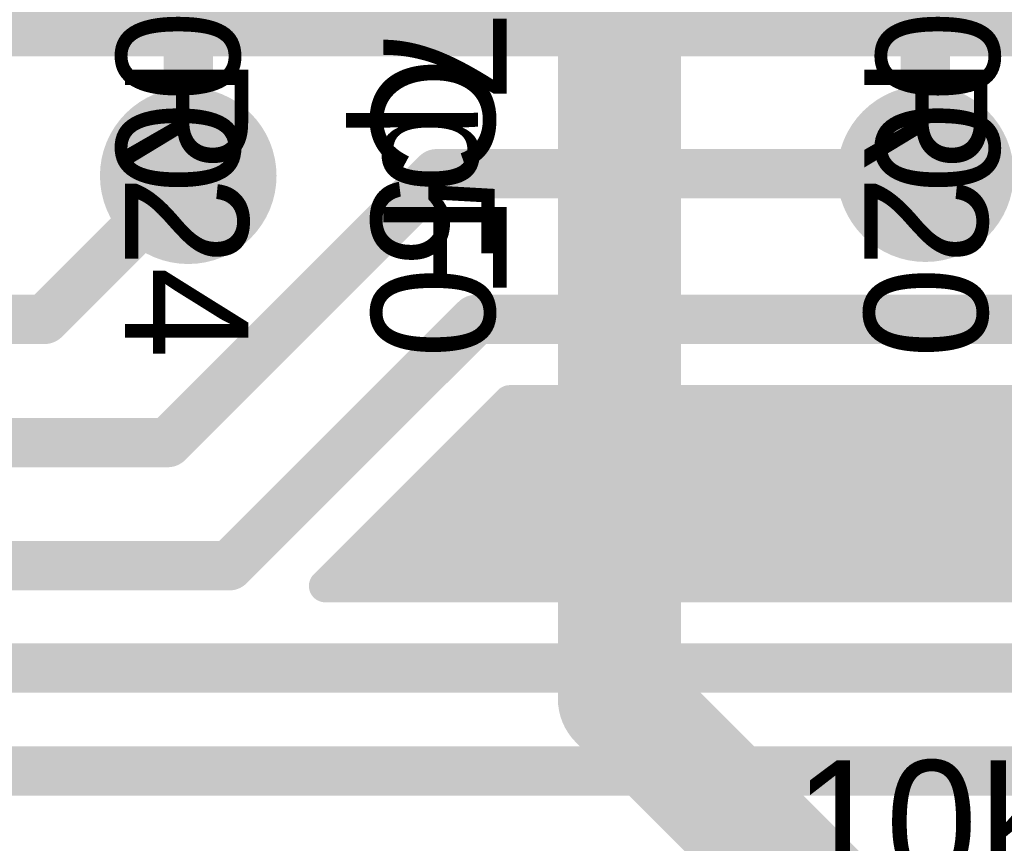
# Model space of a CAD drawing. Extents: x 7.17 to 14.1, y 4 to 11.75.
# Tile 116 of 219: x 9.48 to 9.72, y 7.82 to 8.02. Entities that reach past the tile are written whole.
import ezdxf

# ---------------------------------------------------------------- set-up
doc = ezdxf.new("R2010")
doc.units = 0
for name, color, linetype in [('BOTTOMLAYER', 5, 'CONTINUOUS'), ('BOTTOMSOLDER', 6, 'CONTINUOUS'), ('MECHANICAL1', 6, 'CONTINUOUS'), ('TOPLAYER', 1, 'CONTINUOUS'), ('TOPOVERLAY', 2, 'CONTINUOUS'), ('TOPSOLDER', 216, 'CONTINUOUS')]:
    doc.layers.add(name, color=color, linetype=linetype)

msp = doc.modelspace()

# ---------------------------------------------------------------- linework, layer by layer
at = {"layer": 'BOTTOMLAYER'}
for points, const_width in [([(9.159904, 8.015), (10.792404, 8.015)], 0.012), ([(9.487405, 7.944904), (9.522405, 7.979904)], 0.012), ([(9.517405, 7.914904), (9.582906, 7.980405)], 0.012), ([(9.582906, 7.980405), (9.701904, 7.980405)], 0.012), ([(9.711409, 7.88), (9.791313, 7.959904)], 0.008), ([(9.71848, 7.88), (9.798384, 7.959904)], 0.008), ([(9.217405, 7.944904), (9.487405, 7.944904)], 0.012), ([(9.532405, 7.884904), (9.592405, 7.944904)], 0.012), ([(9.592405, 7.944904), (9.742405, 7.944904)], 0.012), ([(9.704338, 7.88), (9.751357, 7.927019)], 0.008), ([(9.555785, 7.88), (9.600689, 7.924904)], 0.008), ([(9.555845, 7.88), (9.600749, 7.924904)], 0.008), ([(9.562916, 7.88), (9.60782, 7.924904)], 0.008), ([(9.569987, 7.88), (9.614891, 7.924904)], 0.008), ([(9.577058, 7.88), (9.621962, 7.924904)], 0.008), ([(9.584129, 7.88), (9.629033, 7.924904)], 0.008), ([(9.5912, 7.88), (9.636104, 7.924904)], 0.008), ([(9.598271, 7.88), (9.643175, 7.924904)], 0.008), ([(9.600689, 7.924904), (9.742405, 7.924904)], 0.008), ([(9.604295, 7.924904), (9.649199, 7.88)], 0.008), ([(9.605342, 7.88), (9.650246, 7.924904)], 0.008), ([(9.611366, 7.924904), (9.65627, 7.88)], 0.008), ([(9.612413, 7.88), (9.657317, 7.924904)], 0.008), ([(9.618437, 7.924904), (9.663341, 7.88)], 0.008), ([(9.619485, 7.88), (9.664388, 7.924904)], 0.008), ([(9.625508, 7.924904), (9.670412, 7.88)], 0.008), ([(9.626556, 7.88), (9.67146, 7.924904)], 0.008), ([(9.632579, 7.924904), (9.677483, 7.88)], 0.008), ([(9.633627, 7.88), (9.678531, 7.924904)], 0.008), ([(9.63965, 7.924904), (9.684554, 7.88)], 0.008), ([(9.640698, 7.88), (9.685602, 7.924904)], 0.008), ([(9.646721, 7.924904), (9.691625, 7.88)], 0.008), ([(9.647769, 7.88), (9.692673, 7.924904)], 0.008), ([(9.653792, 7.924904), (9.698696, 7.88)], 0.008), ([(9.65484, 7.88), (9.699744, 7.924904)], 0.008), ([(9.660863, 7.924904), (9.705767, 7.88)], 0.008), ([(9.661911, 7.88), (9.706815, 7.924904)], 0.008), ([(9.667934, 7.924904), (9.712839, 7.88)], 0.008), ([(9.668982, 7.88), (9.713886, 7.924904)], 0.008), ([(9.675006, 7.924904), (9.71991, 7.88)], 0.008), ([(9.676053, 7.88), (9.720957, 7.924904)], 0.008), ([(9.682077, 7.924904), (9.726981, 7.88)], 0.008), ([(9.683124, 7.88), (9.728028, 7.924904)], 0.008), ([(9.689148, 7.924904), (9.734052, 7.88)], 0.008), ([(9.690195, 7.88), (9.7351, 7.924904)], 0.008), ([(9.696219, 7.924904), (9.741123, 7.88)], 0.008), ([(9.697267, 7.88), (9.742171, 7.924904)], 0.008), ([(9.70329, 7.924904), (9.748194, 7.88)], 0.008), ([(9.710361, 7.924904), (9.755265, 7.88)], 0.008), ([(9.717432, 7.924904), (9.762336, 7.88)], 0.008), ([(9.724503, 7.924904), (9.769407, 7.88)], 0.008), ([(9.598956, 7.923171), (9.642128, 7.88)], 0.008), ([(9.595421, 7.919636), (9.635056, 7.88)], 0.008), ([(9.227405, 7.914904), (9.517405, 7.914904)], 0.012), ([(9.591885, 7.9161), (9.627985, 7.88)], 0.008), ([(9.58835, 7.912565), (9.620914, 7.88)], 0.008), ([(9.584814, 7.909029), (9.613843, 7.88)], 0.008), ([(9.581279, 7.905493), (9.606772, 7.88)], 0.008), ([(9.577743, 7.901958), (9.599701, 7.88)], 0.008), ([(9.574207, 7.898422), (9.59263, 7.88)], 0.008), ([(9.570672, 7.894887), (9.585559, 7.88)], 0.008), ([(9.567136, 7.891351), (9.578488, 7.88)], 0.008), ([(9.237405, 7.884904), (9.532405, 7.884904)], 0.012), ([(9.563601, 7.887816), (9.571416, 7.88)], 0.008), ([(9.560065, 7.88428), (9.564345, 7.88)], 0.008), ([(9.555785, 7.88), (9.839925, 7.88)], 0.008), ([(9.257501, 7.86), (9.881904, 7.86)], 0.012), ([(9.272405, 7.834904), (9.802405, 7.834904)], 0.012)]:
    msp.add_lwpolyline(points, dxfattribs=dict(at, const_width=const_width))
for points, const_width in [([(9.519405, 7.979904, 1), (9.525405, 7.979904, 1)], 0.006), ([(9.579906, 7.980405, 1), (9.585906, 7.980405, 1)], 0.006), ([(9.579906, 7.980405, 1), (9.585906, 7.980405, 1)], 0.006), ([(9.698904, 7.980405, 1), (9.704904, 7.980405, 1)], 0.006), ([(9.484405, 7.944904, 1), (9.490405, 7.944904, 1)], 0.006), ([(9.484405, 7.944904, 1), (9.490405, 7.944904, 1)], 0.006), ([(9.589405, 7.944904, 1), (9.595405, 7.944904, 1)], 0.006), ([(9.589405, 7.944904, 1), (9.595405, 7.944904, 1)], 0.006), ([(9.598689, 7.924904, 1), (9.602689, 7.924904, 1)], 0.004), ([(9.598689, 7.924904, 1), (9.602689, 7.924904, 1)], 0.004), ([(9.598749, 7.924904, 1), (9.602749, 7.924904, 1)], 0.004), ([(9.602295, 7.924904, 1), (9.606295, 7.924904, 1)], 0.004), ([(9.60582, 7.924904, 1), (9.60982, 7.924904, 1)], 0.004), ([(9.609366, 7.924904, 1), (9.613366, 7.924904, 1)], 0.004), ([(9.612891, 7.924904, 1), (9.616891, 7.924904, 1)], 0.004), ([(9.616437, 7.924904, 1), (9.620437, 7.924904, 1)], 0.004), ([(9.619962, 7.924904, 1), (9.623962, 7.924904, 1)], 0.004), ([(9.623508, 7.924904, 1), (9.627508, 7.924904, 1)], 0.004), ([(9.627033, 7.924904, 1), (9.631033, 7.924904, 1)], 0.004), ([(9.630579, 7.924904, 1), (9.634579, 7.924904, 1)], 0.004), ([(9.634104, 7.924904, 1), (9.638104, 7.924904, 1)], 0.004), ([(9.63765, 7.924904, 1), (9.64165, 7.924904, 1)], 0.004), ([(9.641175, 7.924904, 1), (9.645175, 7.924904, 1)], 0.004), ([(9.644721, 7.924904, 1), (9.648721, 7.924904, 1)], 0.004), ([(9.648246, 7.924904, 1), (9.652246, 7.924904, 1)], 0.004), ([(9.651792, 7.924904, 1), (9.655792, 7.924904, 1)], 0.004), ([(9.655317, 7.924904, 1), (9.659317, 7.924904, 1)], 0.004), ([(9.658863, 7.924904, 1), (9.662863, 7.924904, 1)], 0.004), ([(9.662389, 7.924904, 1), (9.666389, 7.924904, 1)], 0.004), ([(9.665935, 7.924904, 1), (9.669935, 7.924904, 1)], 0.004), ([(9.66946, 7.924904, 1), (9.67346, 7.924904, 1)], 0.004), ([(9.673006, 7.924904, 1), (9.677006, 7.924904, 1)], 0.004), ([(9.676531, 7.924904, 1), (9.680531, 7.924904, 1)], 0.004), ([(9.680077, 7.924904, 1), (9.684077, 7.924904, 1)], 0.004), ([(9.683602, 7.924904, 1), (9.687602, 7.924904, 1)], 0.004), ([(9.687148, 7.924904, 1), (9.691148, 7.924904, 1)], 0.004), ([(9.690673, 7.924904, 1), (9.694673, 7.924904, 1)], 0.004), ([(9.694219, 7.924904, 1), (9.698219, 7.924904, 1)], 0.004), ([(9.697744, 7.924904, 1), (9.701744, 7.924904, 1)], 0.004), ([(9.70129, 7.924904, 1), (9.70529, 7.924904, 1)], 0.004), ([(9.704815, 7.924904, 1), (9.708815, 7.924904, 1)], 0.004), ([(9.708361, 7.924904, 1), (9.712361, 7.924904, 1)], 0.004), ([(9.711886, 7.924904, 1), (9.715886, 7.924904, 1)], 0.004), ([(9.715432, 7.924904, 1), (9.719432, 7.924904, 1)], 0.004), ([(9.718957, 7.924904, 1), (9.722957, 7.924904, 1)], 0.004), ([(9.722503, 7.924904, 1), (9.726503, 7.924904, 1)], 0.004), ([(9.596956, 7.923171, 1), (9.600956, 7.923171, 1)], 0.004), ([(9.593421, 7.919636, 1), (9.597421, 7.919636, 1)], 0.004), ([(9.514405, 7.914904, 1), (9.520405, 7.914904, 1)], 0.006), ([(9.514405, 7.914904, 1), (9.520405, 7.914904, 1)], 0.006), ([(9.589885, 7.9161, 1), (9.593885, 7.9161, 1)], 0.004), ([(9.58635, 7.912565, 1), (9.59035, 7.912565, 1)], 0.004), ([(9.582814, 7.909029, 1), (9.586814, 7.909029, 1)], 0.004), ([(9.579279, 7.905493, 1), (9.583279, 7.905493, 1)], 0.004), ([(9.575743, 7.901958, 1), (9.579743, 7.901958, 1)], 0.004), ([(9.572207, 7.898422, 1), (9.576208, 7.898422, 1)], 0.004), ([(9.568672, 7.894887, 1), (9.572672, 7.894887, 1)], 0.004), ([(9.565136, 7.891351, 1), (9.569136, 7.891351, 1)], 0.004), ([(9.529405, 7.884904, 1), (9.535405, 7.884904, 1)], 0.006), ([(9.529405, 7.884904, 1), (9.535405, 7.884904, 1)], 0.006), ([(9.561601, 7.887816, 1), (9.565601, 7.887816, 1)], 0.004), ([(9.558065, 7.88428, 1), (9.562065, 7.88428, 1)], 0.004), ([(9.553785, 7.88, 1), (9.557785, 7.88, 1)], 0.004), ([(9.553785, 7.88, 1), (9.557785, 7.88, 1)], 0.004), ([(9.553845, 7.88, 1), (9.557845, 7.88, 1)], 0.004), ([(9.560916, 7.88, 1), (9.564916, 7.88, 1)], 0.004), ([(9.562345, 7.88, 1), (9.566345, 7.88, 1)], 0.004), ([(9.567987, 7.88, 1), (9.571987, 7.88, 1)], 0.004), ([(9.569417, 7.88, 1), (9.573417, 7.88, 1)], 0.004), ([(9.575058, 7.88, 1), (9.579058, 7.88, 1)], 0.004), ([(9.576488, 7.88, 1), (9.580488, 7.88, 1)], 0.004), ([(9.582129, 7.88, 1), (9.586129, 7.88, 1)], 0.004), ([(9.583559, 7.88, 1), (9.587559, 7.88, 1)], 0.004), ([(9.5892, 7.88, 1), (9.5932, 7.88, 1)], 0.004), ([(9.59063, 7.88, 1), (9.59463, 7.88, 1)], 0.004), ([(9.596271, 7.88, 1), (9.600271, 7.88, 1)], 0.004), ([(9.597701, 7.88, 1), (9.601701, 7.88, 1)], 0.004), ([(9.603342, 7.88, 1), (9.607342, 7.88, 1)], 0.004), ([(9.604772, 7.88, 1), (9.608772, 7.88, 1)], 0.004), ([(9.610413, 7.88, 1), (9.614413, 7.88, 1)], 0.004), ([(9.611843, 7.88, 1), (9.615843, 7.88, 1)], 0.004), ([(9.617484, 7.88, 1), (9.621484, 7.88, 1)], 0.004), ([(9.618914, 7.88, 1), (9.622914, 7.88, 1)], 0.004), ([(9.624556, 7.88, 1), (9.628556, 7.88, 1)], 0.004), ([(9.625985, 7.88, 1), (9.629985, 7.88, 1)], 0.004), ([(9.631627, 7.88, 1), (9.635627, 7.88, 1)], 0.004), ([(9.633056, 7.88, 1), (9.637056, 7.88, 1)], 0.004), ([(9.638698, 7.88, 1), (9.642698, 7.88, 1)], 0.004), ([(9.640128, 7.88, 1), (9.644127, 7.88, 1)], 0.004), ([(9.645769, 7.88, 1), (9.649769, 7.88, 1)], 0.004), ([(9.647199, 7.88, 1), (9.651199, 7.88, 1)], 0.004), ([(9.65284, 7.88, 1), (9.65684, 7.88, 1)], 0.004), ([(9.65427, 7.88, 1), (9.65827, 7.88, 1)], 0.004), ([(9.659911, 7.88, 1), (9.663911, 7.88, 1)], 0.004), ([(9.661341, 7.88, 1), (9.665341, 7.88, 1)], 0.004), ([(9.666982, 7.88, 1), (9.670982, 7.88, 1)], 0.004), ([(9.668412, 7.88, 1), (9.672412, 7.88, 1)], 0.004), ([(9.674053, 7.88, 1), (9.678053, 7.88, 1)], 0.004), ([(9.675483, 7.88, 1), (9.679483, 7.88, 1)], 0.004), ([(9.681124, 7.88, 1), (9.685124, 7.88, 1)], 0.004), ([(9.682554, 7.88, 1), (9.686554, 7.88, 1)], 0.004), ([(9.688196, 7.88, 1), (9.692196, 7.88, 1)], 0.004), ([(9.689625, 7.88, 1), (9.693625, 7.88, 1)], 0.004), ([(9.695267, 7.88, 1), (9.699267, 7.88, 1)], 0.004), ([(9.696696, 7.88, 1), (9.700696, 7.88, 1)], 0.004), ([(9.702338, 7.88, 1), (9.706338, 7.88, 1)], 0.004), ([(9.703767, 7.88, 1), (9.707767, 7.88, 1)], 0.004), ([(9.709409, 7.88, 1), (9.713409, 7.88, 1)], 0.004), ([(9.710838, 7.88, 1), (9.714839, 7.88, 1)], 0.004), ([(9.71648, 7.88, 1), (9.72048, 7.88, 1)], 0.004), ([(9.71791, 7.88, 1), (9.72191, 7.88, 1)], 0.004)]:
    msp.add_lwpolyline(points, format="xyb", close=True, dxfattribs=dict(at, const_width=const_width))
at = {"layer": 'BOTTOMSOLDER', "const_width": 0.0215}
for points in [[(9.511655, 7.979904, 1), (9.533155, 7.979904, 1)], [(9.691154, 7.980405, 1), (9.712654, 7.980405, 1)]]:
    msp.add_lwpolyline(points, format="xyb", close=True, dxfattribs=at)
at = {"layer": 'TOPLAYER'}
for points, const_width in [([(9.627404, 7.8525), (9.627404, 8.2375)], 0.03), ([(9.522405, 7.979904), (9.522405, 8.069904)], 0.012), ([(9.701904, 7.980405), (9.701904, 8.07)], 0.012), ([(9.627404, 7.8525), (9.679904, 7.8)], 0.03)]:
    msp.add_lwpolyline(points, dxfattribs=dict(at, const_width=const_width))
for points, const_width in [([(9.519405, 7.979904, 1), (9.525405, 7.979904, 1)], 0.006), ([(9.698904, 7.980405, 1), (9.704904, 7.980405, 1)], 0.006), ([(9.619904, 7.8525, 1), (9.634904, 7.8525, 1)], 0.015), ([(9.619904, 7.8525, 1), (9.634904, 7.8525, 1)], 0.015)]:
    msp.add_lwpolyline(points, format="xyb", close=True, dxfattribs=dict(at, const_width=const_width))
at = {"layer": 'TOPSOLDER', "const_width": 0.0215}
for points in [[(9.511655, 7.979904, 1), (9.533155, 7.979904, 1)], [(9.691154, 7.980405, 1), (9.712654, 7.980405, 1)]]:
    msp.add_lwpolyline(points, format="xyb", close=True, dxfattribs=at)

# ---------------------------------------------------------------- texts
at = {"layer": 'MECHANICAL1'}
for s, p in [('47pF', (9.569904, 8.0425)), ('100', (9.504904, 8.0425)), ('100', (9.689904, 8.0425))]:
    msp.add_text(s, height=0.03, rotation=270, dxfattribs=at).set_placement(p)
msp.add_text('10K', height=0.03, dxfattribs=at).set_placement((9.669904, 7.8075))
at = {"layer": 'TOPOVERLAY'}
for s, p in [('C50', (9.567, 8.009)), ('R24', (9.507, 8.009)), ('R20', (9.687, 8.009))]:
    msp.add_text(s, height=0.03, rotation=270, dxfattribs=at).set_placement(p)

doc.saveas('drawing.dxf')
